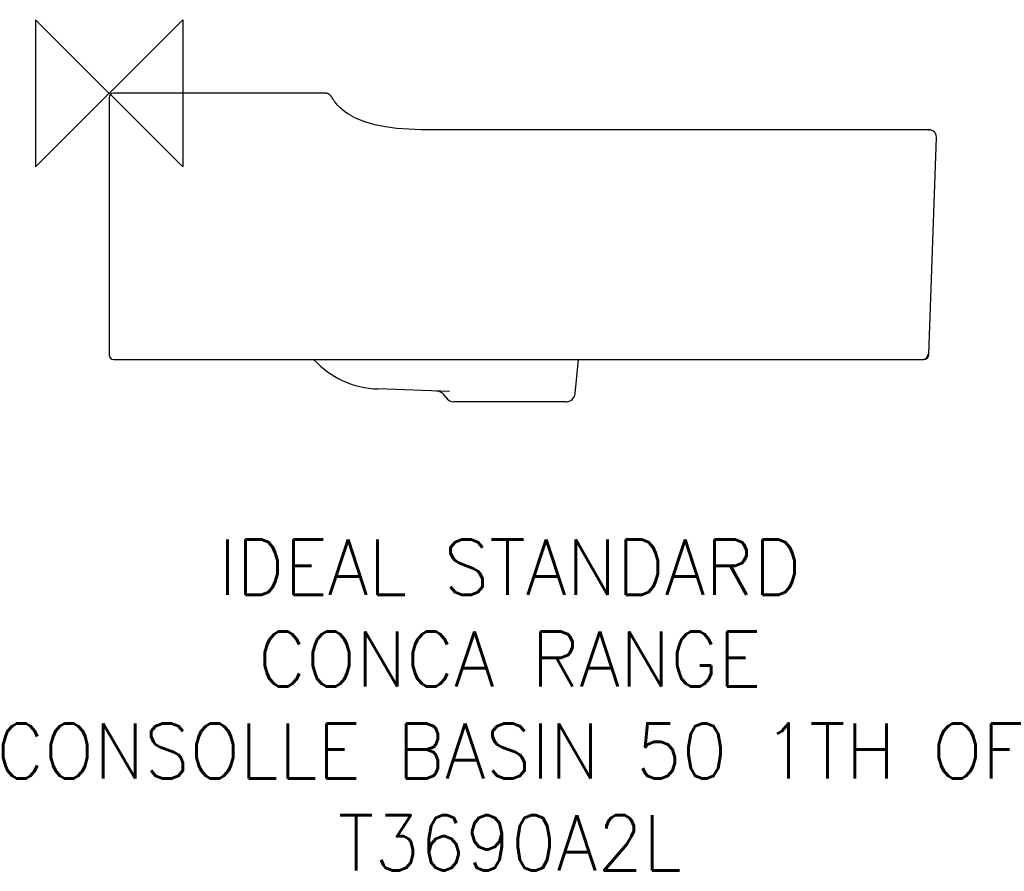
# Model space of a CAD drawing. Header units: millimetres. Extents: x -49 to 487, y -423 to 40.
import ezdxf

# ---------------------------------------------------------------- set-up
doc = ezdxf.new("R2010")
doc.units = ezdxf.units.MM
doc.header["$LTSCALE"] = 54.820741
for name, color, linetype in [('DETAIL', 2, 'CONTINUOUS'), ('Origin', 6, 'CONTINUOUS'), ('Text', 7, 'CONTINUOUS')]:
    doc.layers.add(name, color=color, linetype=linetype)
doc.styles.add('Fastrack', font='simplex.shx')

# ---------------------------------------------------------------- blocks, each defined once
blk = doc.blocks.new('ORIGIN')
at = {"layer": 'Origin'}
blk.add_lwpolyline([(-20, 20), (-20, -20), (20, 20), (20, -20)], close=True, dxfattribs=at)

msp = doc.modelspace()

# ---------------------------------------------------------------- linework, layer by layer
at = {"layer": 'DETAIL'}
for p, q in [((117.53, 0), (2.5, 0)), ((0, -2.5), (0, -142.5)), ((120.83, -1.74), (120.69, -1.54)), ((120.92, -1.87), (120.83, -1.73)), ((121.24, -2.38), (121.05, -2.07)), ((121.41, -2.66), (121.24, -2.39)), ((407.5, -19.97), (183.97, -19.98)), ((435.94, -19.93), (407.5, -19.97)), ((444.91, -19.97), (443.61, -19.96)), ((445.47, -19.97), (444.91, -19.97)), ((445.8, -19.98), (445.47, -19.97)), ((445.77, -19.98), (445.85, -19.98)), ((445.85, -19.98), (445.8, -19.98)), ((446.1, -19.98), (445.92, -19.98)), ((446.08, -19.98), (446.61, -20.01)), ((446.61, -20.01), (446.1, -19.98)), ((445.95, -142.1), (450.07, -24.12)), ((445.95, -142.1), (445.49, -142.1)), ((2.5, -145), (442.95, -145)), ((253.47, -163.52), (255.42, -145)), ((185.21, -162.35), (146.23, -160.99)), ((248.5, -168), (187.5, -168))]:
    msp.add_line(p, q, dxfattribs=at)
for points in [[(120.69, -1.54), (120.49, -1.31), (120.24, -1.06), (119.95, -0.81), (119.6, -0.58), (119.21, -0.37), (118.78, -0.2), (118.32, -0.08), (117.84, -0.01), (117.53, 0)], [(120.7, -1.55), (120.5, -1.32), (120.26, -1.07), (119.97, -0.83), (119.63, -0.59), (119.24, -0.38), (118.81, -0.21), (118.35, -0.09), (117.87, -0.01), (117.53, 0)], [(121.05, -2.07), (120.99, -1.97), (120.92, -1.87)], [(122.77, -4.67), (122.68, -4.55), (122.46, -4.25), (122.25, -3.96), (122.07, -3.69), (121.91, -3.45), (121.76, -3.22), (121.63, -3.02), (121.51, -2.83), (121.41, -2.66)], [(130.24, -11.44), (128.81, -10.48), (127.13, -9.19), (125.65, -7.89), (124.4, -6.63), (123.38, -5.46), (122.77, -4.67)], [(183.97, -19.98), (176.87, -19.97), (169.7, -19.88), (162.89, -19.63), (156.42, -19.14), (150.29, -18.35), (144.49, -17.21), (139.06, -15.65), (134.05, -13.58), (130.24, -11.44)], [(443.61, -19.96), (441.63, -19.95), (435.94, -19.93)]]:
    msp.add_lwpolyline(points, dxfattribs=at)
for centre, radius, start, end in [((2.5, -2.5), 2.5, 90, 180), ((445.59, -23.99), 4.02, 84.1335, 86.3289), ((446.07, -23.98), 4, 358, 82.3228), ((2.5, -142.5), 2.5, 180, 270), ((442.49, -142), 3, 270.0003, 358.0003), ((442.95, -142), 3, 270, 358), ((147.98, -111.02), 50, 222.9036, 268), ((177.75, -168.1), 6, 27.6118, 88.0002), ((187.5, -163), 5, 207.6118, 269.9985), ((248.5, -163), 5, 270.0017, 354)]:
    msp.add_arc(centre, radius, start, end, dxfattribs=at)

# ---------------------------------------------------------------- block references
at = {"layer": 'Origin', "xscale": -2, "yscale": 2, "zscale": 2}
msp.add_blockref('ORIGIN', (0, 0), dxfattribs=at)

# ---------------------------------------------------------------- texts
at = {"layer": 'Text', "insert": (218.57, -242.96), "char_height": 30, "width": 2237.2895, "attachment_point": 2, "style": 'Fastrack'}
msp.add_mtext('IDEAL STANDARD\\PCONCA RANGE\\PCONSOLLE BASIN 50 1TH OF\\PT3690A2L', dxfattribs=at)

doc.saveas('drawing.dxf')
